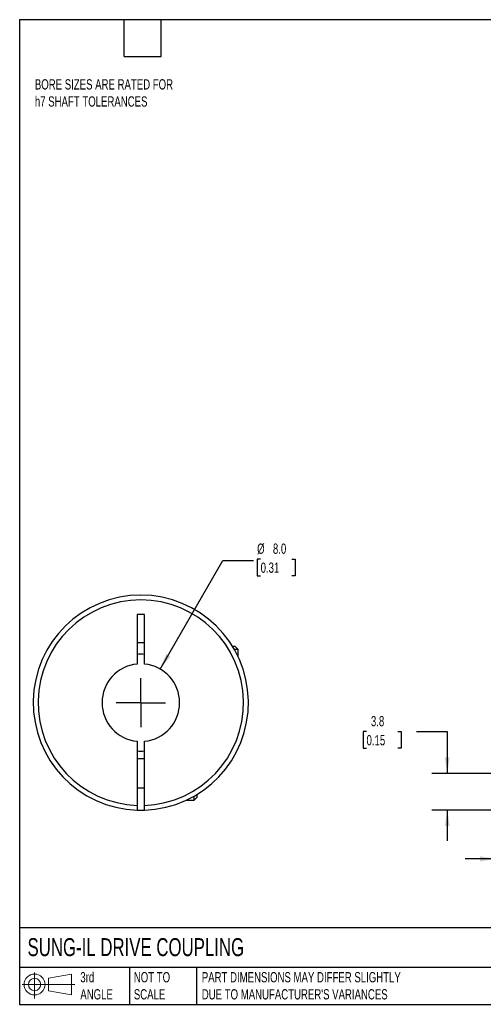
# Model space of a CAD drawing. Header units: millimetres. Extents: x 3 to 137, y 3 to 105.
# Tile 1 of 3: x 3 to 51, y 3 to 105. Entities that reach past the tile are written whole.
import ezdxf

# ---------------------------------------------------------------- set-up
doc = ezdxf.new("R2010")
doc.units = ezdxf.units.MM
doc.header["$LTSCALE"] = 0.5
doc.linetypes.add('SLD-Center', pattern=[19.05, 15.24, -1.27, 1.27, -1.27])
doc.linetypes.add('SLD-Solid', pattern=[0])
doc.layers.add('CENTER', color=40, linetype='SLD-Center')
doc.layers.add('SLD-DEFPOINTS', color=7, linetype='Continuous')
doc.layers.add('DIMENSIONS', color=140, linetype='SLD-Solid', lineweight=25)
doc.layers.add('TEXT', color=140, linetype='SLD-Solid', lineweight=25)
doc.styles.add('SLDTEXTSTYLE0', font='TXT', dxfattribs={"width": 0.7})
doc.dimstyles.new('SLDDIMSTYLE2', dxfattribs={"dimtxt": 1.079004, "dimasz": 1.651, "dimexe": 0, "dimexo": 0.0625, "dimgap": 0.269751, "dimtad": 0, "dimtih": 1, "dimtoh": 1, "dimdec": 1, "dimrnd": 1e-09, "dimzin": 12, "dimdsep": 46, "dimtxsty": 'SLDTEXTSTYLE0', "dimsah": 1, "dimcen": 0.09, "dimadec": 0, "dimazin": 3, "dimtfac": 1, "dimtdec": 1, "dimtmove": 0, "dimatfit": 0, "dimfxl": 0, "dimfrac": 2, "dimtolj": 1, "dimtzin": 12, "dimarcsym": 0})
doc.dimstyles.new('SLDDIMSTYLE3', dxfattribs={"dimtxt": 1.079004, "dimasz": 1.651, "dimexe": 0, "dimexo": 0.0625, "dimgap": 0.269751, "dimtad": 0, "dimtih": 1, "dimtoh": 1, "dimdec": 1, "dimrnd": 1e-09, "dimzin": 4, "dimdsep": 46, "dimtxsty": 'SLDTEXTSTYLE0', "dimsah": 1, "dimcen": 0, "dimadec": 0, "dimazin": 1, "dimtfac": 1, "dimtdec": 1, "dimtofl": 0, "dimtmove": 0, "dimatfit": 3, "dimfxl": 0, "dimfrac": 2, "dimtolj": 1, "dimtzin": 12, "dimarcsym": 0})

# ---------------------------------------------------------------- blocks, each defined once
blk = doc.blocks.new('Block11')
at = {"color": 7, "linetype": 'SLD-Solid', "lineweight": 18}
for p, q in [((1.29, 2.66), (1.29, 0)), ((2.74, 2.08), (5.09, 2.52)), ((2.74, 0.8), (2.74, 2.08)), ((5.09, 2.52), (5.09, 0.37)), ((0, 1.44), (5.44, 1.44)), ((2.74, 0.8), (5.09, 0.37))]:
    blk.add_line(p, q, dxfattribs=at)
for radius in [1.08, 0.643]:
    blk.add_circle((1.29, 1.44), radius, dxfattribs=at)
blk = doc.blocks.new('Block12')
at = {"layer": 'SLD-DEFPOINTS'}
blk.add_blockref('Block11', (0, 0), dxfattribs=at)
blk = doc.blocks.new('_D_2')
at = {"layer": 'DIMENSIONS'}
for p, q in [((55.92, 23.83), (55.92, 16.6)), ((52.32, 23.08), (52.32, 16.6)), ((52.32, 18.18), (49.14, 18.18)), ((55.92, 18.18), (61.53, 18.18)), ((62.99, 18.18), (62.63, 18.18)), ((62.63, 18.18), (62.63, 16.47)), ((66.2, 18.18), (66.56, 18.18)), ((66.56, 18.18), (66.56, 16.47)), ((62.63, 16.47), (62.99, 16.47)), ((66.56, 16.47), (66.2, 16.47))]:
    blk.add_line(p, q, dxfattribs=at)
for points in [[(52.32, 18.18), (50.67, 18.44), (50.67, 17.93)], [(55.92, 18.18), (57.57, 17.93), (57.57, 18.44)]]:
    blk.add_solid(points, dxfattribs=at)
at = {"layer": 'DIMENSIONS', "char_height": 1.058, "attachment_point": 1, "style": 'SLDTEXTSTYLE0'}
for s, insert in [('3.6', (63.44, 19.79)), ('0.14', (62.99, 17.83))]:
    blk.add_mtext(s, dxfattribs=dict(at, insert=insert))
blk = doc.blocks.new('_D_3')
at = {"layer": 'DIMENSIONS'}
for p, q in [((38.96, 31.31), (38.6, 31.31)), ((38.6, 31.31), (38.6, 29.6)), ((42.17, 31.31), (42.53, 31.31)), ((42.53, 31.31), (42.53, 29.6)), ((44.12, 31.31), (47.29, 31.31)), ((47.29, 31.31), (47.29, 27)), ((38.6, 29.6), (38.96, 29.6)), ((42.53, 29.6), (42.17, 29.6)), ((52.74, 27), (45.7, 27)), ((52.18, 23.21), (45.7, 23.21)), ((47.29, 23.21), (47.29, 20.04))]:
    blk.add_line(p, q, dxfattribs=at)
for points in [[(47.29, 27), (47.54, 28.66), (47.04, 28.66)], [(47.29, 23.21), (47.04, 21.56), (47.54, 21.56)]]:
    blk.add_solid(points, dxfattribs=at)
at = {"layer": 'DIMENSIONS', "char_height": 1.058, "attachment_point": 1, "style": 'SLDTEXTSTYLE0'}
for s, insert in [('3.8', (39.41, 32.92)), ('0.15', (38.96, 30.96))]:
    blk.add_mtext(s, dxfattribs=dict(at, insert=insert))
blk = doc.blocks.new('_D_8')
at = {"layer": 'DIMENSIONS'}
for p, q in [((17.67, 37.77), (24.13, 48.96)), ((24.13, 48.96), (27.31, 48.96)), ((28.03, 49.11), (27.67, 49.11)), ((27.67, 49.11), (27.67, 47.4)), ((31.24, 49.11), (31.6, 49.11)), ((31.6, 49.11), (31.6, 47.4)), ((27.67, 47.4), (28.03, 47.4)), ((31.6, 47.4), (31.24, 47.4))]:
    blk.add_line(p, q, dxfattribs=at)
blk.add_solid([(17.67, 37.77), (18.72, 39.07), (18.28, 39.33)], dxfattribs=at)
at = {"layer": 'DIMENSIONS', "char_height": 1.058, "attachment_point": 1, "style": 'SLDTEXTSTYLE0'}
for s, insert in [('%%c', (27.67, 50.72)), ('8.0', (29.3, 50.72)), ('0.31', (28.03, 48.76))]:
    blk.add_mtext(s, dxfattribs=dict(at, insert=insert))
blk = doc.blocks.new('SW_CENTERMARKSYMBOL_3')
at = {"layer": 'CENTER', "color": 0}
for q in [(0, 2.54), (-2.54, 0), (0, -2.54), (2.54, 0)]:
    blk.add_line((0, 0), q, dxfattribs=at)

msp = doc.modelspace()

# ---------------------------------------------------------------- linework, layer by layer
for p, q in [((15.3, 43.4), (15.3, 38.29)), ((16.05, 43.4), (15.3, 43.4)), ((16.05, 38.29), (16.05, 43.4)), ((15.3, 40.5), (16.05, 40.5)), ((25.42, 40.1), (25.14, 40.1)), ((25.72, 39.8), (25.32, 39.8)), ((25.72, 39.8), (25.42, 40.1)), ((25.72, 39.02), (25.72, 39.8)), ((15.3, 30.32), (15.3, 23.71)), ((16.05, 23.71), (16.05, 30.32)), ((16.05, 28.5), (15.3, 28.5)), ((15.3, 25.5), (16.05, 25.5)), ((21.17, 24.25), (21.17, 24.66)), ((21.17, 24.25), (21.47, 24.55)), ((21.47, 24.55), (21.47, 24.84)), ((20.39, 24.25), (21.17, 24.25))]:
    msp.add_line(p, q)
at = {"flags": 128}
msp.add_lwpolyline([(15.3, 23.21), (15.67, 23.2), (16.05, 23.21)], dxfattribs=at)
for radius, start, end in [(11.1, 271.936, 268.064), (10.6, 272.0274, 267.9726), (5, 85.6988, 94.3012), (4, 95.3794, 264.6206), (4, 275.3794, 84.6206), (5, 265.6988, 274.3012)]:
    msp.add_arc((15.67, 34.3), radius, start, end)
for points in [[(15.3, 23.71), (15.3, 23.58), (15.3, 23.45), (15.3, 23.27), (15.3, 23.21), (15.3, 23.21)], [(16.05, 23.21), (16.05, 23.21), (16.05, 23.26), (16.05, 23.45), (16.05, 23.58), (16.05, 23.71)]]:
    msp.add_open_spline(points, degree=3, knots=[0, 0, 0, 0, 0.5, 0.5, 1, 1, 1, 1])
at = {"layer": 'TEXT'}
for p, q in [((3.17, 104.78), (136.52, 104.78)), ((3.17, 104.78), (3.17, 3.17)), ((13.97, 100.97), (13.97, 104.78)), ((17.78, 100.97), (17.78, 104.78)), ((13.97, 100.97), (17.78, 100.97)), ((136.52, 11.06), (3.17, 11.06)), ((136.52, 6.98), (3.17, 6.98)), ((14.52, 6.98), (14.52, 3.17)), ((21.42, 6.98), (21.42, 3.17)), ((3.17, 3.17), (136.52, 3.17))]:
    msp.add_line(p, q, dxfattribs=at)

# ---------------------------------------------------------------- block references
at = {"layer": 'CENTER'}
msp.add_blockref('SW_CENTERMARKSYMBOL_3', (15.67, 34.3), dxfattribs=at)
at = {"layer": 'SLD-DEFPOINTS'}
msp.add_blockref('Block12', (3.42, 3.78), dxfattribs=at)

# ---------------------------------------------------------------- texts
at = {"layer": 'TEXT', "attachment_point": 1, "style": 'SLDTEXTSTYLE0'}
for s, insert, char_height in [('BORE SIZES ARE RATED FOR^Jh7 SHAFT TOLERANCES', (4.74, 98.63), 1.0583), ('SUNG-IL DRIVE COUPLING', (3.98, 10), 1.8521), ('3rd^JANGLE', (9.43, 6.5), 1.058), ('NOT TO^JSCALE', (14.95, 6.5), 1.0583), ("PART DIMENSIONS MAY DIFFER SLIGHTLY ^JDUE TO MANUFACTURER'S VARIANCES", (21.96, 6.5), 1.0583)]:
    msp.add_mtext(s, dxfattribs=dict(at, insert=insert, char_height=char_height))

# ---------------------------------------------------------------- dimensions: what is measured, and where the dimension line sits
at = {"layer": 'DIMENSIONS'}
dim = msp.add_diameter_dim_2p(p1=(13.67, 30.84), p2=(17.67, 37.77), dimstyle='SLDDIMSTYLE3', dxfattribs=at)
dim.commit()
dim.dimension.update_dxf_attribs({"geometry": '_D_8', "text_midpoint": (29.64, 48.96), "dimtype": 163})
dim = msp.add_linear_dim(base=(47.29, 27), p1=(52.82, 23.21), p2=(53.38, 27), angle=90, dimstyle='SLDDIMSTYLE2', dxfattribs=at)
dim.commit()
dim.dimension.update_dxf_attribs({"geometry": '_D_3', "text_midpoint": (47.29, 31.31), "dimtype": 160})
dim = msp.add_linear_dim(base=(52.32, 18.18), p1=(55.92, 24.46), p2=(52.32, 23.71), dimstyle='SLDDIMSTYLE2', dxfattribs=at)
dim.commit()
dim.dimension.update_dxf_attribs({"geometry": '_D_2', "text_midpoint": (64.6, 18.18), "dimtype": 160})

doc.saveas('drawing.dxf')
